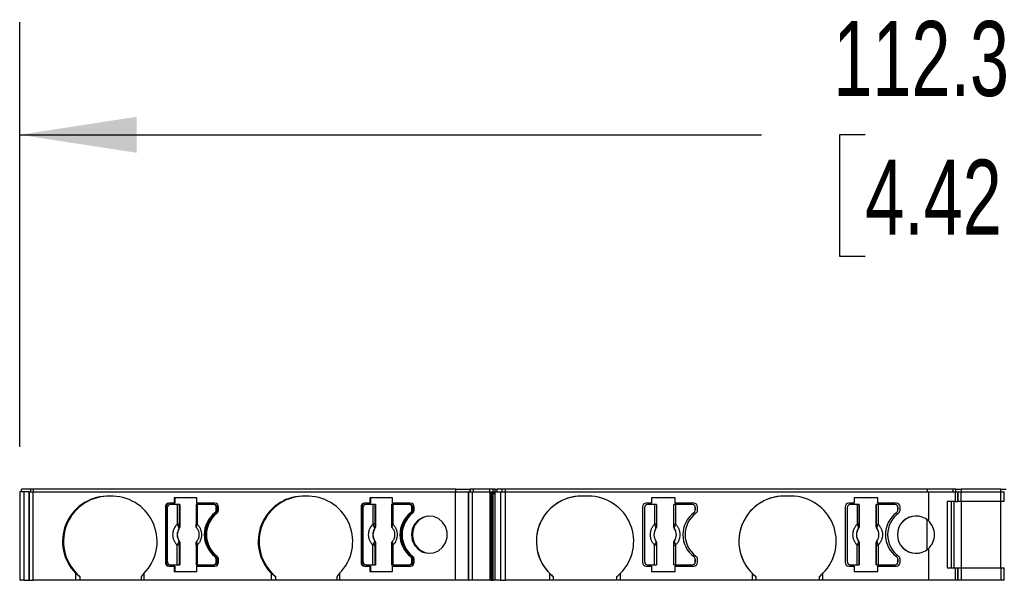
# Model space of a CAD drawing. Header units: millimetres. Extents: x 13 to 546, y 13 to 419.
# Tile 3 of 9: x 127 to 182, y 320 to 352. Entities that reach past the tile are written whole.
import ezdxf

# ---------------------------------------------------------------- set-up
doc = ezdxf.new("R2010")
doc.units = ezdxf.units.MM
doc.header["$LTSCALE"] = 2
doc.linetypes.add('SLD-Solid', pattern=[0])
doc.layers.add('DIMENSIONS', color=140, linetype='SLD-Solid', lineweight=25)
doc.styles.add('SLDTEXTSTYLE0', font='TXT', dxfattribs={"width": 0.7})
doc.dimstyles.new('SLDDIMSTYLE1', dxfattribs={"dimtxt": 4.316016, "dimasz": 6.604, "dimexe": 0, "dimexo": 0.0625, "dimgap": 1.079004, "dimtad": 0, "dimtih": 1, "dimtoh": 1, "dimrnd": 1e-09, "dimzin": 12, "dimdsep": 46, "dimtxsty": 'SLDTEXTSTYLE0', "dimsah": 1, "dimcen": 0.09, "dimadec": 0, "dimazin": 3, "dimtfac": 1, "dimtofl": 0, "dimtmove": 0, "dimatfit": 3, "dimfxl": 0, "dimfrac": 2, "dimtolj": 1, "dimtzin": 12, "dimarcsym": 0})

# ---------------------------------------------------------------- blocks, each defined once
blk = doc.blocks.new('_D_4')
at = {"layer": 'DIMENSIONS'}
for p, q in [((126.786, 327.539), (126.786, 351.499)), ((239.104, 327.539), (239.104, 351.499)), ((126.786, 345.149), (168.69, 345.149)), ((174.538, 345.149), (173.088, 345.149)), ((173.088, 345.149), (173.088, 338.289)), ((187.363, 345.149), (188.812, 345.149)), ((188.812, 345.149), (188.812, 338.289)), ((239.104, 345.149), (193.211, 345.149)), ((173.088, 338.289), (174.538, 338.289)), ((188.812, 338.289), (187.363, 338.289))]:
    blk.add_line(p, q, dxfattribs=at)
for points in [[(126.786, 345.149), (133.39, 344.133), (133.39, 346.165)], [(239.104, 345.149), (232.5, 346.165), (232.5, 344.133)]]:
    blk.add_solid(points, dxfattribs=at)
at = {"layer": 'DIMENSIONS', "char_height": 4.2333, "attachment_point": 1, "style": 'SLDTEXTSTYLE0'}
for s, insert in [('112.3', (172.742, 351.572)), ('4.42', (174.538, 343.746))]:
    blk.add_mtext(s, dxfattribs=dict(at, insert=insert))

msp = doc.modelspace()

# ---------------------------------------------------------------- linework, layer by layer
for p, q in [((126.786, 324.999), (126.786, 319.999)), ((127.022, 324.999), (126.786, 324.999)), ((126.886, 324.999), (126.886, 325.149)), ((127.421, 325.149), (126.886, 325.149)), ((127.022, 324.999), (127.022, 319.999)), ((127.022, 324.999), (127.022, 319.999)), ((127.321, 324.999), (127.022, 324.999)), ((127.022, 324.999), (127.022, 324.999)), ((127.32, 324.999), (127.32, 319.999)), ((127.32, 324.999), (127.542, 324.999)), ((127.32, 319.999), (127.32, 324.999)), ((127.32, 324.999), (127.32, 324.999)), ((127.42, 324.999), (127.42, 325.149)), ((127.568, 325.149), (127.42, 325.149)), ((127.42, 324.999), (127.42, 325.149)), ((127.542, 319.999), (127.542, 324.999)), ((127.542, 324.999), (151.384, 324.999)), ((127.568, 324.999), (127.568, 325.149)), ((151.41, 325.149), (127.568, 325.149)), ((132.069, 324.749), (131.682, 324.749)), ((143.119, 324.749), (142.733, 324.749)), ((151.384, 324.999), (151.384, 319.999)), ((151.384, 324.999), (152.125, 324.999)), ((151.41, 324.999), (151.41, 325.149)), ((151.41, 325.149), (152.225, 325.149)), ((152.125, 319.999), (152.125, 324.999)), ((152.125, 324.999), (152.126, 324.999)), ((152.126, 324.999), (152.126, 319.999)), ((152.143, 324.999), (152.126, 324.999)), ((152.126, 324.999), (152.126, 319.999)), ((152.126, 324.999), (152.126, 324.999)), ((152.143, 319.999), (152.143, 324.999)), ((152.143, 324.999), (152.344, 324.999)), ((152.225, 324.999), (152.225, 325.149)), ((152.225, 325.149), (152.226, 325.149)), ((152.226, 324.999), (152.226, 325.149)), ((152.24, 325.149), (152.226, 325.149)), ((152.226, 325.149), (152.226, 324.999)), ((152.226, 325.149), (152.226, 325.149)), ((152.24, 324.999), (152.24, 325.149)), ((152.422, 325.149), (152.24, 325.149)), ((152.344, 324.999), (152.344, 319.999)), ((152.344, 324.999), (153.339, 324.999)), ((152.422, 324.999), (152.422, 325.149)), ((153.33, 325.149), (152.422, 325.149)), ((153.33, 324.999), (153.33, 325.149)), ((153.372, 325.149), (153.33, 325.149)), ((153.339, 324.999), (153.339, 319.999)), ((153.339, 324.999), (153.398, 324.999)), ((153.517, 325.149), (153.372, 325.149)), ((153.398, 324.999), (153.543, 324.999)), ((153.543, 324.899), (153.398, 324.899)), ((153.398, 324.899), (153.398, 319.999)), ((153.42, 324.899), (153.42, 319.999)), ((153.491, 324.899), (153.491, 319.999)), ((153.517, 324.999), (153.517, 325.149)), ((153.632, 325.149), (153.517, 325.149)), ((153.534, 319.999), (153.534, 324.899)), ((153.543, 324.999), (153.543, 324.899)), ((153.543, 324.999), (153.636, 324.999)), ((153.543, 324.899), (153.636, 324.899)), ((153.632, 324.999), (153.632, 325.149)), ((153.632, 325.149), (153.751, 325.149)), ((153.636, 319.999), (153.636, 324.999)), ((153.636, 324.999), (153.938, 324.999)), ((153.751, 324.999), (153.751, 325.149)), ((154.034, 325.149), (153.751, 325.149)), ((153.938, 324.999), (153.938, 319.999)), ((153.938, 324.999), (154.228, 324.999)), ((154.034, 324.999), (154.034, 325.149)), ((154.228, 325.149), (154.034, 325.149)), ((154.228, 324.999), (154.228, 325.149)), ((178.059, 325.149), (154.228, 325.149)), ((154.228, 319.999), (154.228, 324.999)), ((154.228, 324.999), (178.104, 324.999)), ((158.914, 324.749), (158.514, 324.749)), ((170.354, 324.749), (169.954, 324.749)), ((178.059, 324.999), (178.059, 325.149)), ((179.511, 325.149), (178.059, 325.149)), ((178.104, 324.999), (178.104, 323.356)), ((178.104, 324.999), (179.611, 324.999)), ((179.511, 324.999), (179.511, 325.149)), ((179.511, 324.999), (179.511, 325.149)), ((179.511, 325.149), (179.511, 325.149)), ((179.661, 325.149), (179.511, 325.149)), ((179.611, 324.999), (179.611, 324.449)), ((179.611, 324.999), (179.611, 324.449)), ((179.611, 324.999), (179.611, 324.999)), ((179.611, 324.999), (179.761, 324.999)), ((179.661, 324.999), (179.661, 325.149)), ((179.661, 324.999), (179.661, 325.149)), ((179.661, 325.149), (179.961, 325.149)), ((179.761, 324.449), (179.761, 324.999)), ((179.761, 324.999), (179.761, 324.449)), ((179.761, 324.999), (179.761, 324.999)), ((179.761, 324.999), (179.961, 324.999)), ((179.961, 325.149), (179.961, 324.999)), ((182.194, 325.149), (179.961, 325.149)), ((179.961, 324.449), (179.961, 324.999)), ((179.961, 324.999), (182.194, 324.999)), ((182.194, 324.999), (182.194, 325.149)), ((182.194, 325.149), (182.494, 325.149)), ((182.194, 324.449), (182.194, 324.999)), ((182.194, 324.999), (182.394, 324.999)), ((182.394, 324.449), (182.394, 324.999)), ((182.394, 324.999), (182.394, 324.999)), ((135.503, 324.349), (135.208, 324.349)), ((135.675, 324.274), (135.28, 324.274)), ((136.798, 324.649), (135.503, 324.649)), ((135.503, 324.649), (135.503, 324.349)), ((135.554, 324.349), (135.503, 324.349)), ((135.554, 324.649), (135.554, 324.349)), ((135.675, 324.274), (135.675, 323.161)), ((135.795, 324.274), (135.675, 324.274)), ((135.795, 324.274), (135.795, 323.161)), ((135.832, 324.274), (135.795, 324.274)), ((135.832, 324.274), (135.832, 323.05)), ((136.744, 324.274), (136.744, 323.161)), ((136.818, 324.274), (136.744, 324.274)), ((136.798, 324.349), (136.798, 324.649)), ((137.816, 324.349), (136.798, 324.349)), ((136.818, 324.274), (136.818, 323.161)), ((137.744, 324.274), (136.818, 324.274)), ((137.795, 324.274), (137.744, 324.274)), ((146.553, 324.349), (146.258, 324.349)), ((146.725, 324.274), (146.331, 324.274)), ((147.848, 324.649), (146.553, 324.649)), ((146.553, 324.649), (146.553, 324.349)), ((146.605, 324.349), (146.553, 324.349)), ((146.605, 324.649), (146.605, 324.349)), ((146.725, 324.274), (146.725, 323.161)), ((146.845, 324.274), (146.725, 324.274)), ((146.845, 324.274), (146.845, 323.161)), ((146.882, 324.274), (146.845, 324.274)), ((146.882, 324.274), (146.882, 323.05)), ((147.794, 324.274), (147.794, 323.161)), ((147.868, 324.274), (147.794, 324.274)), ((147.848, 324.349), (147.848, 324.649)), ((148.866, 324.349), (147.848, 324.349)), ((147.868, 324.274), (147.868, 323.161)), ((148.794, 324.274), (147.868, 324.274)), ((148.845, 324.274), (148.794, 324.274)), ((162.469, 324.349), (162.164, 324.349)), ((162.647, 324.274), (162.239, 324.274)), ((163.81, 324.649), (162.469, 324.649)), ((162.469, 324.649), (162.469, 324.349)), ((162.469, 324.649), (162.469, 324.349)), ((162.469, 324.649), (162.469, 324.649)), ((162.469, 324.349), (162.469, 324.349)), ((162.647, 324.274), (162.647, 323.161)), ((162.747, 324.274), (162.647, 324.274)), ((162.747, 324.274), (162.747, 323.161)), ((162.756, 324.274), (162.747, 324.274)), ((162.756, 324.274), (162.756, 323.05)), ((163.721, 323.05), (163.721, 324.274)), ((163.731, 324.274), (163.721, 324.274)), ((163.731, 323.161), (163.731, 324.274)), ((163.83, 324.274), (163.731, 324.274)), ((163.81, 324.349), (163.81, 324.649)), ((164.864, 324.349), (163.81, 324.349)), ((163.83, 324.274), (163.83, 323.161)), ((164.789, 324.274), (163.83, 324.274)), ((173.909, 324.349), (173.604, 324.349)), ((173.604, 324.349), (173.604, 324.349)), ((174.087, 324.274), (173.679, 324.274)), ((175.25, 324.649), (173.909, 324.649)), ((173.909, 324.649), (173.909, 324.349)), ((173.909, 324.649), (173.909, 324.349)), ((173.909, 324.649), (173.909, 324.649)), ((173.909, 324.349), (173.909, 324.349)), ((174.087, 324.274), (174.087, 323.161)), ((174.187, 324.274), (174.087, 324.274)), ((174.187, 324.274), (174.187, 323.161)), ((174.196, 324.274), (174.187, 324.274)), ((174.196, 324.274), (174.196, 323.05)), ((175.161, 323.05), (175.161, 324.274)), ((175.171, 324.274), (175.161, 324.274)), ((175.171, 323.161), (175.171, 324.274)), ((175.27, 324.274), (175.171, 324.274)), ((175.25, 324.349), (175.25, 324.649)), ((176.304, 324.349), (175.25, 324.349)), ((175.27, 324.274), (175.27, 323.161)), ((176.229, 324.274), (175.27, 324.274)), ((179.611, 324.449), (179.161, 324.449)), ((179.161, 324.449), (179.161, 320.699)), ((179.411, 320.699), (179.411, 324.449)), ((179.411, 320.699), (179.411, 324.449)), ((179.561, 320.699), (179.561, 324.449)), ((179.561, 320.699), (179.561, 324.449)), ((179.611, 324.449), (179.611, 324.449)), ((179.611, 324.449), (179.761, 324.449)), ((179.961, 324.449), (179.761, 324.449)), ((179.961, 324.449), (179.961, 320.699)), ((182.194, 324.449), (179.961, 324.449)), ((182.194, 320.699), (182.194, 324.449)), ((182.394, 324.449), (182.194, 324.449)), ((182.394, 324.449), (182.394, 324.449)), ((135.015, 324.149), (135.015, 320.999)), ((135.015, 324.149), (135.067, 324.149)), ((135.067, 324.149), (135.067, 320.999)), ((135.136, 321.024), (135.136, 324.124)), ((137.811, 323.814), (137.863, 323.814)), ((137.888, 323.974), (137.888, 324.124)), ((137.888, 324.124), (137.94, 324.124)), ((137.94, 323.974), (137.888, 323.974)), ((137.94, 324.124), (137.94, 323.974)), ((138.009, 323.949), (138.009, 324.149)), ((146.065, 324.149), (146.065, 320.999)), ((146.065, 324.149), (146.117, 324.149)), ((146.117, 324.149), (146.117, 320.999)), ((146.186, 321.024), (146.186, 324.124)), ((148.861, 323.814), (148.913, 323.814)), ((148.939, 323.974), (148.939, 324.124)), ((148.939, 324.124), (148.99, 324.124)), ((148.99, 323.974), (148.939, 323.974)), ((148.99, 324.124), (148.99, 323.974)), ((149.059, 323.949), (149.059, 324.149)), ((161.964, 324.149), (161.964, 320.999)), ((161.964, 324.149), (161.964, 324.149)), ((161.964, 324.149), (161.964, 320.999)), ((162.089, 321.024), (162.089, 324.124)), ((164.859, 323.814), (164.859, 323.814)), ((164.939, 323.974), (164.939, 324.124)), ((164.939, 324.124), (164.939, 323.974)), ((164.939, 324.124), (164.939, 324.124)), ((164.939, 323.974), (164.939, 323.974)), ((165.064, 323.949), (165.064, 324.149)), ((173.404, 324.149), (173.404, 320.999)), ((173.404, 324.149), (173.404, 320.999)), ((173.529, 321.024), (173.529, 324.124)), ((176.299, 323.814), (176.299, 323.814)), ((176.379, 323.974), (176.379, 324.124)), ((176.379, 324.124), (176.379, 323.974)), ((176.379, 324.124), (176.379, 324.124)), ((176.379, 323.974), (176.379, 323.974)), ((176.504, 323.949), (176.504, 324.149)), ((135.795, 323.161), (135.675, 323.161)), ((136.744, 323.161), (136.818, 323.161)), ((146.845, 323.161), (146.725, 323.161)), ((147.794, 323.161), (147.868, 323.161)), ((162.747, 323.161), (162.647, 323.161)), ((163.731, 323.161), (163.83, 323.161)), ((174.187, 323.161), (174.087, 323.161)), ((175.171, 323.161), (175.27, 323.161)), ((178.015, 323.428), (178.015, 321.72)), ((135.791, 322.937), (135.797, 322.936)), ((135.806, 323.052), (135.832, 323.05)), ((146.842, 322.937), (146.848, 322.936)), ((146.856, 323.052), (146.882, 323.05)), ((162.719, 322.937), (162.72, 322.936)), ((162.75, 323.052), (162.756, 323.05)), ((163.721, 323.05), (163.728, 323.052)), ((163.757, 322.936), (163.759, 322.937)), ((174.159, 322.937), (174.16, 322.936)), ((174.19, 323.052), (174.196, 323.05)), ((175.161, 323.05), (175.168, 323.052)), ((175.197, 322.936), (175.199, 322.937)), ((135.795, 321.987), (135.675, 321.987)), ((135.675, 320.874), (135.675, 321.987)), ((135.797, 322.211), (135.791, 322.211)), ((135.795, 321.987), (135.795, 320.874)), ((135.832, 322.097), (135.806, 322.095)), ((135.832, 322.097), (135.832, 320.874)), ((136.744, 321.987), (136.744, 320.874)), ((136.744, 321.987), (136.818, 321.987)), ((136.818, 321.987), (136.818, 320.874)), ((146.845, 321.987), (146.725, 321.987)), ((146.725, 320.874), (146.725, 321.987)), ((146.848, 322.211), (146.842, 322.211)), ((146.845, 321.987), (146.845, 320.874)), ((146.882, 322.097), (146.856, 322.095)), ((146.882, 322.097), (146.882, 320.874)), ((147.794, 321.987), (147.794, 320.874)), ((147.794, 321.987), (147.868, 321.987)), ((147.868, 321.987), (147.868, 320.874)), ((162.647, 320.874), (162.647, 321.987)), ((162.747, 321.987), (162.647, 321.987)), ((162.72, 322.211), (162.719, 322.211)), ((162.747, 321.987), (162.747, 320.874)), ((162.756, 322.097), (162.75, 322.095)), ((162.756, 322.097), (162.756, 320.874)), ((163.721, 320.874), (163.721, 322.097)), ((163.721, 322.097), (163.728, 322.095)), ((163.731, 320.874), (163.731, 321.987)), ((163.731, 321.987), (163.83, 321.987)), ((163.759, 322.211), (163.757, 322.211)), ((163.83, 321.987), (163.83, 320.874)), ((174.087, 320.874), (174.087, 321.987)), ((174.187, 321.987), (174.087, 321.987)), ((174.16, 322.211), (174.159, 322.211)), ((174.187, 321.987), (174.187, 320.874)), ((174.196, 322.097), (174.19, 322.095)), ((174.196, 322.097), (174.196, 320.874)), ((175.161, 320.874), (175.161, 322.097)), ((175.161, 322.097), (175.168, 322.095)), ((175.171, 320.874), (175.171, 321.987)), ((175.171, 321.987), (175.27, 321.987)), ((175.199, 322.211), (175.197, 322.211)), ((175.27, 321.987), (175.27, 320.874)), ((178.104, 321.791), (178.104, 319.999)), ((135.067, 320.999), (135.015, 320.999)), ((135.28, 320.874), (135.675, 320.874)), ((135.675, 320.874), (135.795, 320.874)), ((135.795, 320.874), (135.832, 320.874)), ((136.744, 320.874), (136.818, 320.874)), ((136.818, 320.874), (137.744, 320.874)), ((137.744, 320.874), (137.795, 320.874)), ((137.863, 321.334), (137.811, 321.334)), ((137.888, 321.024), (137.888, 321.174)), ((137.888, 321.174), (137.94, 321.174)), ((137.94, 321.024), (137.888, 321.024)), ((137.94, 321.174), (137.94, 321.024)), ((138.009, 320.999), (138.009, 321.199)), ((146.117, 320.999), (146.065, 320.999)), ((146.331, 320.874), (146.725, 320.874)), ((146.725, 320.874), (146.845, 320.874)), ((146.845, 320.874), (146.882, 320.874)), ((147.794, 320.874), (147.868, 320.874)), ((147.868, 320.874), (148.794, 320.874)), ((148.794, 320.874), (148.845, 320.874)), ((148.913, 321.334), (148.861, 321.334)), ((148.939, 321.024), (148.939, 321.174)), ((148.939, 321.174), (148.99, 321.174)), ((148.99, 321.024), (148.939, 321.024)), ((148.99, 321.174), (148.99, 321.024)), ((149.059, 320.999), (149.059, 321.199)), ((161.964, 320.999), (161.964, 320.999)), ((162.239, 320.874), (162.647, 320.874)), ((162.647, 320.874), (162.747, 320.874)), ((162.747, 320.874), (162.756, 320.874)), ((163.721, 320.874), (163.731, 320.874)), ((163.731, 320.874), (163.83, 320.874)), ((163.83, 320.874), (164.789, 320.874)), ((164.859, 321.334), (164.859, 321.334)), ((164.939, 321.024), (164.939, 321.174)), ((164.939, 321.174), (164.939, 321.024)), ((164.939, 321.174), (164.939, 321.174)), ((164.939, 321.024), (164.939, 321.024)), ((165.064, 320.999), (165.064, 321.199)), ((173.679, 320.874), (174.087, 320.874)), ((174.087, 320.874), (174.187, 320.874)), ((174.187, 320.874), (174.196, 320.874)), ((175.161, 320.874), (175.171, 320.874)), ((175.171, 320.874), (175.27, 320.874)), ((175.27, 320.874), (176.229, 320.874)), ((176.299, 321.334), (176.299, 321.334)), ((176.379, 321.024), (176.379, 321.174)), ((176.379, 321.174), (176.379, 321.024)), ((176.379, 321.174), (176.379, 321.174)), ((176.379, 321.024), (176.379, 321.024)), ((176.504, 320.999), (176.504, 321.199)), ((129.944, 320.393), (129.944, 319.999)), ((133.807, 319.999), (133.807, 320.393)), ((135.208, 320.799), (135.503, 320.799)), ((135.503, 320.799), (135.503, 320.499)), ((135.503, 320.799), (135.554, 320.799)), ((135.503, 320.499), (136.798, 320.499)), ((135.554, 320.799), (135.554, 320.499)), ((136.798, 320.499), (136.798, 320.799)), ((136.798, 320.799), (137.816, 320.799)), ((140.994, 320.393), (140.994, 319.999)), ((144.858, 319.999), (144.858, 320.393)), ((146.258, 320.799), (146.553, 320.799)), ((146.553, 320.799), (146.553, 320.499)), ((146.553, 320.799), (146.605, 320.799)), ((146.553, 320.499), (147.848, 320.499)), ((146.605, 320.799), (146.605, 320.499)), ((147.848, 320.499), (147.848, 320.799)), ((147.848, 320.799), (148.866, 320.799)), ((156.714, 320.393), (156.714, 319.999)), ((160.714, 319.999), (160.714, 320.393)), ((162.164, 320.799), (162.469, 320.799)), ((162.469, 320.799), (162.469, 320.499)), ((162.469, 320.799), (162.469, 320.799)), ((162.469, 320.799), (162.469, 320.499)), ((162.469, 320.499), (163.81, 320.499)), ((162.469, 320.499), (162.469, 320.499)), ((163.81, 320.499), (163.81, 320.799)), ((163.81, 320.799), (164.864, 320.799)), ((168.154, 320.393), (168.154, 319.999)), ((172.154, 319.999), (172.154, 320.393)), ((173.604, 320.799), (173.909, 320.799)), ((173.909, 320.799), (173.909, 320.499)), ((173.909, 320.799), (173.909, 320.499)), ((173.909, 320.799), (173.909, 320.799)), ((173.909, 320.499), (175.25, 320.499)), ((173.909, 320.499), (173.909, 320.499)), ((175.25, 320.499), (175.25, 320.799)), ((175.25, 320.799), (176.304, 320.799)), ((179.161, 320.699), (179.611, 320.699)), ((179.611, 320.699), (179.611, 319.999)), ((179.611, 320.699), (179.611, 319.999)), ((179.611, 320.699), (179.611, 320.699)), ((179.611, 320.699), (179.761, 320.699)), ((179.761, 319.999), (179.761, 320.699)), ((179.761, 320.699), (179.761, 319.999)), ((179.761, 320.699), (179.761, 320.699)), ((179.761, 320.699), (179.961, 320.699)), ((179.961, 320.699), (179.961, 319.999)), ((179.961, 320.699), (182.194, 320.699)), ((182.194, 320.699), (182.194, 319.999)), ((182.194, 320.699), (182.394, 320.699)), ((182.394, 319.999), (182.394, 320.699)), ((127.022, 319.999), (126.786, 319.999)), ((127.022, 319.999), (127.321, 319.999)), ((127.022, 319.999), (127.022, 319.999)), ((127.32, 319.999), (127.542, 319.999)), ((127.32, 319.999), (127.32, 319.999)), ((129.944, 319.999), (127.542, 319.999)), ((130.189, 319.999), (129.944, 319.999)), ((130.189, 320.213), (130.189, 319.999)), ((133.666, 319.999), (130.189, 319.999)), ((133.666, 319.999), (133.666, 320.213)), ((133.807, 319.999), (133.666, 319.999)), ((140.994, 319.999), (133.807, 319.999)), ((141.239, 319.999), (140.994, 319.999)), ((141.239, 320.213), (141.239, 319.999)), ((144.716, 319.999), (141.239, 319.999)), ((144.716, 319.999), (144.716, 320.213)), ((144.858, 319.999), (144.716, 319.999)), ((151.384, 319.999), (144.858, 319.999)), ((152.125, 319.999), (151.384, 319.999)), ((152.126, 319.999), (152.125, 319.999)), ((152.126, 319.999), (152.143, 319.999)), ((152.126, 319.999), (152.126, 319.999)), ((152.344, 319.999), (152.143, 319.999)), ((153.339, 319.999), (152.344, 319.999)), ((153.398, 319.999), (153.339, 319.999)), ((153.42, 319.999), (153.398, 319.999)), ((153.42, 319.999), (153.491, 319.999)), ((153.491, 319.999), (153.534, 319.999)), ((153.636, 319.999), (153.534, 319.999)), ((153.938, 319.999), (153.636, 319.999)), ((153.938, 319.999), (154.228, 319.999)), ((156.714, 319.999), (154.228, 319.999)), ((156.914, 319.999), (156.714, 319.999)), ((156.914, 320.213), (156.914, 319.999)), ((160.514, 319.999), (156.914, 319.999)), ((160.514, 319.999), (160.514, 320.213)), ((160.714, 319.999), (160.514, 319.999)), ((168.154, 319.999), (160.714, 319.999)), ((168.354, 319.999), (168.154, 319.999)), ((168.354, 320.213), (168.354, 319.999)), ((171.954, 319.999), (168.354, 319.999)), ((171.954, 319.999), (171.954, 320.213)), ((172.154, 319.999), (171.954, 319.999)), ((178.104, 319.999), (172.154, 319.999)), ((179.611, 319.999), (178.104, 319.999)), ((179.611, 319.999), (179.611, 319.999)), ((179.761, 319.999), (179.611, 319.999)), ((179.761, 319.999), (179.761, 319.999)), ((179.961, 319.999), (179.761, 319.999)), ((182.194, 319.999), (179.961, 319.999)), ((182.394, 319.999), (182.194, 319.999)), ((182.394, 319.999), (182.394, 319.999))]:
    msp.add_line(p, q)
at = {"flags": 128}
msp.add_lwpolyline([(148.914, 322.574), (148.96, 322.264), (149.091, 321.982), (149.296, 321.753), (149.558, 321.596), (149.853, 321.527), (150.154, 321.55), (150.436, 321.664), (150.672, 321.86), (150.842, 322.118), (150.932, 322.417), (150.932, 322.73), (150.842, 323.029), (150.672, 323.288), (150.436, 323.483), (150.154, 323.597), (149.853, 323.621), (149.558, 323.551), (149.296, 323.395), (149.091, 323.165), (148.96, 322.883), (148.914, 322.574)], dxfattribs=at)
for centre, radius, start, end in [((131.765, 322.191), 2.559, 91.849, 224.6351), ((131.819, 322.189), 2.561, 91.9027, 230.4646), ((131.986, 322.191), 2.559, 315.365, 88.151), ((142.815, 322.191), 2.559, 91.849, 224.635), ((142.869, 322.189), 2.561, 91.9027, 230.4646), ((143.036, 322.191), 2.559, 315.365, 88.151), ((158.514, 322.199), 2.55, 90, 225.0991), ((158.514, 322.199), 2.55, 90, 231.1376), ((158.914, 322.199), 2.55, 314.9009, 90), ((169.954, 322.199), 2.55, 90, 225.0991), ((169.954, 322.199), 2.55, 90, 231.1376), ((170.354, 322.199), 2.55, 314.9009, 90), ((135.211, 324.152), 0.197, 91.0102, 180.9758), ((135.263, 324.152), 0.197, 91.0102, 180.9758), ((135.283, 324.126), 0.148, 91.0102, 180.9758), ((137.741, 324.126), 0.148, 359.0242, 88.9898), ((137.793, 324.126), 0.148, 359.0242, 88.9898), ((137.812, 324.152), 0.197, 359.0242, 88.9898), ((146.262, 324.152), 0.197, 91.0117, 180.9757), ((146.313, 324.152), 0.197, 91.0117, 180.9757), ((146.333, 324.126), 0.148, 91.0102, 180.9758), ((148.791, 324.126), 0.148, 359.0242, 88.9898), ((148.843, 324.126), 0.148, 359.0242, 88.9898), ((148.863, 324.152), 0.197, 359.0242, 88.9898), ((162.164, 324.149), 0.2, 90, 180), ((162.164, 324.149), 0.2, 90, 180), ((162.239, 324.124), 0.15, 90, 180), ((164.789, 324.124), 0.15, 0, 90), ((164.789, 324.124), 0.15, 0, 90), ((164.864, 324.149), 0.2, 0, 89.9998), ((173.604, 324.149), 0.2, 90.001, 180), ((173.604, 324.149), 0.2, 90.001, 180), ((173.679, 324.124), 0.15, 90, 180), ((176.229, 324.124), 0.15, 0, 90), ((176.229, 324.124), 0.15, 0, 90), ((176.304, 324.149), 0.2, 0, 89.9998), ((138.792, 322.574), 1.581, 128.335, 231.665), ((138.843, 322.574), 1.581, 128.335, 231.665), ((138.861, 322.574), 1.529, 127.5097, 232.4903), ((137.686, 323.973), 0.202, 308.1836, 0.2588), ((137.738, 323.973), 0.202, 308.1836, 0.2588), ((137.807, 323.948), 0.202, 307.3518, 0.2698), ((149.842, 322.574), 1.581, 128.335, 231.665), ((149.894, 322.574), 1.581, 128.335, 231.665), ((149.911, 322.574), 1.529, 127.5097, 232.4903), ((148.736, 323.973), 0.202, 308.1836, 0.2588), ((148.788, 323.973), 0.202, 308.1836, 0.2588), ((148.857, 323.948), 0.202, 307.3518, 0.2698), ((165.789, 322.574), 1.55, 126.8699, 233.1301), ((165.789, 322.574), 1.55, 126.8699, 233.1301), ((165.864, 322.574), 1.5, 126.0319, 233.9681), ((164.739, 323.974), 0.2, 306.8699, 0), ((164.739, 323.974), 0.2, 306.87, 0), ((164.864, 323.949), 0.2, 306.0319, 0), ((177.229, 322.574), 1.55, 126.8699, 233.1301), ((177.229, 322.574), 1.55, 126.8699, 233.1301), ((177.304, 322.574), 1.5, 126.0319, 233.9681), ((176.179, 323.974), 0.2, 306.8699, 0), ((176.179, 323.974), 0.2, 306.87, 0), ((176.304, 323.949), 0.2, 306.0319, 0), ((149.997, 322.594), 1.031, 92.3498, 181.0969), ((177.404, 322.574), 1.05, 48.1904, 311.8096), ((177.404, 322.574), 1.05, 90, 270), ((177.404, 322.574), 1.05, 311.8096, 48.1904), ((136.333, 322.574), 0.652, 146.1712, 213.8288), ((136.337, 322.574), 0.65, 146.139, 213.861), ((135.715, 323.103), 0.104, 289.9784, 330.8147), ((136.794, 323.045), 0.0436, 170.4904, 246.1015), ((147.383, 322.574), 0.652, 146.1712, 213.8288), ((147.388, 322.574), 0.65, 146.139, 213.861), ((146.766, 323.103), 0.104, 289.9785, 330.8147), ((147.844, 323.045), 0.0436, 170.4903, 246.1015), ((149.997, 322.554), 1.031, 178.9031, 267.6502), ((163.239, 322.574), 0.634, 145.0833, 214.9167), ((163.239, 322.574), 0.633, 145.0503, 214.9497), ((162.685, 323.067), 0.066, 289.9615, 346.8945), ((163.792, 323.067), 0.066, 193.1054, 250.0385), ((163.239, 322.574), 0.633, 325.0503, 34.9497), ((163.239, 322.574), 0.634, 325.0833, 34.9167), ((174.679, 322.574), 0.634, 145.0833, 214.9167), ((174.679, 322.574), 0.633, 145.0503, 214.9497), ((174.125, 323.067), 0.066, 289.9615, 346.8945), ((175.232, 323.067), 0.066, 193.1054, 250.0385), ((174.679, 322.574), 0.633, 325.0503, 34.9497), ((174.679, 322.574), 0.634, 325.0833, 34.9167), ((135.715, 322.045), 0.104, 29.1853, 70.0216), ((136.794, 322.102), 0.0436, 113.8985, 189.5096), ((146.766, 322.045), 0.104, 29.1853, 70.0215), ((147.844, 322.102), 0.0436, 113.8985, 189.5097), ((162.685, 322.08), 0.066, 13.1055, 70.0385), ((163.792, 322.08), 0.066, 109.9615, 166.8946), ((174.125, 322.08), 0.066, 13.1055, 70.0385), ((175.232, 322.08), 0.066, 109.9615, 166.8946), ((135.211, 320.995), 0.197, 179.0242, 268.9898), ((135.263, 320.995), 0.197, 179.0242, 268.9898), ((135.283, 321.021), 0.148, 179.0242, 268.9898), ((137.741, 321.021), 0.148, 271.0102, 0.9758), ((137.793, 321.021), 0.148, 271.0102, 0.9758), ((137.686, 321.175), 0.202, 359.7412, 51.8164), ((137.812, 320.995), 0.197, 271.0102, 0.9757), ((137.738, 321.175), 0.202, 359.7412, 51.8164), ((137.807, 321.2), 0.202, 359.7299, 52.6484), ((146.262, 320.995), 0.197, 179.0243, 268.9893), ((146.313, 320.995), 0.197, 179.0242, 268.9898), ((146.333, 321.021), 0.148, 179.0242, 268.9898), ((148.791, 321.021), 0.148, 271.0102, 0.9758), ((148.843, 321.021), 0.148, 271.0102, 0.9758), ((148.736, 321.175), 0.202, 359.7412, 51.8164), ((148.863, 320.995), 0.197, 271.0103, 0.9756), ((148.788, 321.175), 0.202, 359.7412, 51.8164), ((148.857, 321.2), 0.202, 359.7299, 52.6484), ((162.164, 320.999), 0.2, 180, 270.0001), ((162.164, 320.999), 0.2, 180, 270.0003), ((162.239, 321.024), 0.15, 180, 270), ((164.789, 321.024), 0.15, 270, 0), ((164.789, 321.024), 0.15, 270.0001, 0), ((164.739, 321.174), 0.2, 0, 53.13), ((164.739, 321.174), 0.2, 0, 53.1299), ((164.864, 320.999), 0.2, 270, 0), ((164.864, 321.199), 0.2, 0, 53.9679), ((173.604, 320.999), 0.2, 180, 270.0001), ((173.604, 320.999), 0.2, 180, 270), ((173.679, 321.024), 0.15, 180, 270), ((176.229, 321.024), 0.15, 270, 0), ((176.229, 321.024), 0.15, 270.0001, 0), ((176.179, 321.174), 0.2, 0, 53.13), ((176.179, 321.174), 0.2, 0, 53.1299), ((176.304, 320.999), 0.2, 270, 0), ((176.304, 321.199), 0.2, 0, 53.9679), ((158.514, 322.199), 2.55, 225.0991, 231.1376), ((158.914, 322.199), 2.55, 308.8623, 314.9009), ((169.954, 322.199), 2.55, 225.0991, 231.1376), ((170.354, 322.199), 2.55, 308.8623, 314.9009)]:
    msp.add_arc(centre, radius, start, end)
for centre, major_axis, ratio, start_param, end_param in [((132.148, 322.199), (3.123, 0), 0.816497, 3.928721, 4.034114), ((132.535, 322.199), (0, 2.55), 0.707107, 3.819868, 3.925261), ((143.198, 322.199), (3.123, 0), 0.816496, 3.928721, 4.034113), ((143.585, 322.199), (0, 2.55), 0.707106, 3.819868, 3.925261)]:
    msp.add_ellipse(centre, major_axis=major_axis, ratio=ratio, start_param=start_param, end_param=end_param)
for points, knots in [([(135.675, 321.987), (135.658, 322.006), (135.623, 322.044), (135.578, 322.107), (135.539, 322.174), (135.493, 322.271), (135.452, 322.404), (135.436, 322.574), (135.452, 322.743), (135.501, 322.901), (135.574, 323.044), (135.641, 323.122), (135.675, 323.161)], [0, 0, 0, 0, 0.0602697, 0.1200562, 0.1798933, 0.2403137, 0.3700145, 0.5001284, 0.6298294, 0.7599435, 0.879871, 1, 1, 1, 1]), ([(135.795, 323.161), (135.795, 323.14), (135.796, 323.101), (135.803, 323.068), (135.806, 323.052)], [0, 0, 0, 0, 0.5214849, 1, 1, 1, 1]), ([(136.751, 323.052), (136.75, 323.063), (136.747, 323.083), (136.746, 323.121), (136.745, 323.147), (136.745, 323.161)], [0, 0, 0, 0, 0.317222, 0.645084, 1, 1, 1, 1]), ([(136.818, 323.161), (136.835, 323.142), (136.87, 323.104), (136.914, 323.041), (136.954, 322.974), (136.999, 322.876), (137.04, 322.743), (137.057, 322.574), (137.041, 322.405), (136.992, 322.247), (136.919, 322.104), (136.851, 322.026), (136.818, 321.987)], [0, 0, 0, 0, 0.06027, 0.120056, 0.179893, 0.240314, 0.370015, 0.500128, 0.629829, 0.759943, 0.879871, 1, 1, 1, 1]), ([(146.725, 321.987), (146.708, 322.006), (146.673, 322.044), (146.628, 322.107), (146.589, 322.174), (146.543, 322.271), (146.502, 322.404), (146.486, 322.574), (146.502, 322.743), (146.551, 322.901), (146.624, 323.044), (146.691, 323.122), (146.725, 323.161)], [0, 0, 0, 0, 0.06027, 0.120056, 0.179893, 0.240314, 0.370015, 0.500128, 0.629829, 0.759943, 0.879871, 1, 1, 1, 1]), ([(146.845, 323.161), (146.845, 323.14), (146.846, 323.101), (146.853, 323.068), (146.856, 323.052)], [0, 0, 0, 0, 0.521485, 1, 1, 1, 1]), ([(147.801, 323.052), (147.8, 323.063), (147.798, 323.083), (147.796, 323.121), (147.796, 323.147), (147.795, 323.161)], [0, 0, 0, 0, 0.317222, 0.645084, 1, 1, 1, 1]), ([(147.868, 323.161), (147.885, 323.142), (147.92, 323.104), (147.965, 323.041), (148.004, 322.974), (148.05, 322.876), (148.091, 322.743), (148.107, 322.574), (148.091, 322.405), (148.042, 322.247), (147.969, 322.104), (147.902, 322.026), (147.868, 321.987)], [0, 0, 0, 0, 0.06027, 0.120056, 0.179893, 0.240314, 0.370015, 0.500128, 0.629829, 0.759943, 0.879871, 1, 1, 1, 1]), ([(162.647, 321.987), (162.629, 322.006), (162.594, 322.044), (162.547, 322.107), (162.507, 322.174), (162.459, 322.271), (162.417, 322.404), (162.4, 322.574), (162.417, 322.743), (162.467, 322.901), (162.543, 323.044), (162.612, 323.122), (162.647, 323.161)], [0, 0, 0, 0, 0.06027, 0.120056, 0.179893, 0.240314, 0.370015, 0.500128, 0.629829, 0.759943, 0.879871, 1, 1, 1, 1]), ([(162.747, 323.161), (162.747, 323.14), (162.747, 323.101), (162.749, 323.068), (162.75, 323.052)], [0, 0, 0, 0, 0.521485, 1, 1, 1, 1]), ([(163.728, 323.052), (163.729, 323.063), (163.73, 323.083), (163.731, 323.121), (163.731, 323.147), (163.731, 323.161)], [0, 0, 0, 0, 0.317222, 0.645084, 1, 1, 1, 1]), ([(163.83, 323.161), (163.848, 323.142), (163.884, 323.104), (163.931, 323.041), (163.971, 322.974), (164.019, 322.876), (164.061, 322.743), (164.078, 322.574), (164.061, 322.405), (164.011, 322.247), (163.935, 322.104), (163.865, 322.026), (163.83, 321.987)], [0, 0, 0, 0, 0.0602697, 0.1200562, 0.1798933, 0.2403137, 0.3700145, 0.5001284, 0.6298294, 0.7599435, 0.879871, 1, 1, 1, 1]), ([(174.087, 321.987), (174.069, 322.006), (174.034, 322.044), (173.987, 322.107), (173.946, 322.174), (173.899, 322.271), (173.857, 322.404), (173.84, 322.574), (173.857, 322.743), (173.907, 322.901), (173.983, 323.044), (174.052, 323.122), (174.087, 323.161)], [0, 0, 0, 0, 0.06027, 0.120056, 0.179893, 0.240314, 0.370015, 0.500128, 0.629829, 0.759943, 0.879871, 1, 1, 1, 1]), ([(174.187, 323.161), (174.187, 323.14), (174.187, 323.101), (174.189, 323.068), (174.19, 323.052)], [0, 0, 0, 0, 0.5214849, 1, 1, 1, 1]), ([(175.168, 323.052), (175.169, 323.063), (175.17, 323.083), (175.171, 323.121), (175.171, 323.147), (175.171, 323.161)], [0, 0, 0, 0, 0.317222, 0.645084, 1, 1, 1, 1]), ([(175.27, 323.161), (175.288, 323.142), (175.324, 323.104), (175.37, 323.041), (175.411, 322.974), (175.459, 322.876), (175.501, 322.743), (175.518, 322.574), (175.501, 322.405), (175.451, 322.247), (175.375, 322.104), (175.305, 322.026), (175.27, 321.987)], [0, 0, 0, 0, 0.0602697, 0.1200562, 0.1798933, 0.2403137, 0.3700145, 0.5001284, 0.6298294, 0.7599435, 0.879871, 1, 1, 1, 1]), ([(135.791, 322.937), (135.789, 322.942), (135.786, 322.952), (135.775, 322.97), (135.764, 322.988), (135.755, 323), (135.751, 323.005)], [0, 0, 0, 0, 0.306881, 0.575882, 0.806979, 1, 1, 1, 1]), ([(135.806, 323.052), (135.807, 323.036), (135.811, 322.994), (135.799, 322.959), (135.791, 322.937)], [0, 0, 0, 0, 0.389276, 1, 1, 1, 1]), ([(135.832, 323.05), (135.831, 323.037), (135.83, 323.01), (135.818, 322.971), (135.804, 322.948), (135.797, 322.936)], [0, 0, 0, 0, 0.3357194, 0.6642806, 1, 1, 1, 1]), ([(136.796, 322.937), (136.788, 322.948), (136.773, 322.969), (136.76, 323.002), (136.753, 323.029), (136.752, 323.045), (136.751, 323.052)], [0, 0, 0, 0, 0.332097, 0.61117, 0.833934, 1, 1, 1, 1]), ([(136.768, 322.968), (136.802, 322.923), (136.887, 322.809), (136.922, 322.574), (136.887, 322.339), (136.802, 322.225), (136.768, 322.179)], [0, 0, 0, 0, 0.198416, 0.5, 0.801584, 1, 1, 1, 1]), ([(146.842, 322.937), (146.84, 322.942), (146.836, 322.952), (146.825, 322.97), (146.814, 322.988), (146.805, 323), (146.801, 323.005)], [0, 0, 0, 0, 0.306881, 0.575882, 0.806979, 1, 1, 1, 1]), ([(146.856, 323.052), (146.858, 323.036), (146.861, 322.994), (146.849, 322.959), (146.842, 322.937)], [0, 0, 0, 0, 0.389276, 1, 1, 1, 1]), ([(146.882, 323.05), (146.881, 323.037), (146.88, 323.01), (146.868, 322.971), (146.854, 322.948), (146.848, 322.936)], [0, 0, 0, 0, 0.335719, 0.664281, 1, 1, 1, 1]), ([(147.846, 322.937), (147.838, 322.948), (147.823, 322.969), (147.81, 323.002), (147.803, 323.029), (147.802, 323.045), (147.801, 323.052)], [0, 0, 0, 0, 0.332097, 0.61117, 0.833934, 1, 1, 1, 1]), ([(147.818, 322.968), (147.852, 322.923), (147.938, 322.809), (147.972, 322.574), (147.938, 322.339), (147.852, 322.225), (147.818, 322.179)], [0, 0, 0, 0, 0.198416, 0.5, 0.801584, 1, 1, 1, 1]), ([(162.719, 322.937), (162.72, 322.942), (162.723, 322.952), (162.721, 322.97), (162.716, 322.988), (162.71, 323), (162.708, 323.005)], [0, 0, 0, 0, 0.306881, 0.575882, 0.806979, 1, 1, 1, 1]), ([(162.75, 323.052), (162.749, 323.036), (162.748, 322.994), (162.73, 322.959), (162.719, 322.937)], [0, 0, 0, 0, 0.389276, 1, 1, 1, 1]), ([(162.756, 323.05), (162.756, 323.037), (162.754, 323.01), (162.742, 322.971), (162.728, 322.948), (162.72, 322.936)], [0, 0, 0, 0, 0.335719, 0.664281, 1, 1, 1, 1]), ([(163.757, 322.936), (163.75, 322.948), (163.736, 322.971), (163.724, 323.01), (163.722, 323.037), (163.721, 323.05)], [0, 0, 0, 0, 0.335719, 0.664281, 1, 1, 1, 1]), ([(163.759, 322.937), (163.752, 322.948), (163.741, 322.969), (163.732, 323.002), (163.728, 323.029), (163.728, 323.045), (163.728, 323.052)], [0, 0, 0, 0, 0.332097, 0.61117, 0.833934, 1, 1, 1, 1]), ([(174.159, 322.937), (174.16, 322.942), (174.163, 322.952), (174.161, 322.97), (174.156, 322.988), (174.15, 323), (174.148, 323.005)], [0, 0, 0, 0, 0.306881, 0.575882, 0.806979, 1, 1, 1, 1]), ([(174.19, 323.052), (174.189, 323.036), (174.188, 322.994), (174.17, 322.959), (174.159, 322.937)], [0, 0, 0, 0, 0.389276, 1, 1, 1, 1]), ([(174.196, 323.05), (174.196, 323.037), (174.194, 323.01), (174.182, 322.971), (174.168, 322.948), (174.16, 322.936)], [0, 0, 0, 0, 0.335719, 0.664281, 1, 1, 1, 1]), ([(175.197, 322.936), (175.19, 322.948), (175.176, 322.971), (175.164, 323.01), (175.162, 323.037), (175.161, 323.05)], [0, 0, 0, 0, 0.335719, 0.664281, 1, 1, 1, 1]), ([(175.199, 322.937), (175.192, 322.948), (175.181, 322.969), (175.172, 323.002), (175.168, 323.029), (175.168, 323.045), (175.168, 323.052)], [0, 0, 0, 0, 0.332097, 0.61117, 0.833934, 1, 1, 1, 1]), ([(135.791, 322.211), (135.796, 322.199), (135.804, 322.178), (135.808, 322.145), (135.809, 322.118), (135.807, 322.102), (135.806, 322.095)], [0, 0, 0, 0, 0.332097, 0.61117, 0.833934, 1, 1, 1, 1]), ([(135.806, 322.095), (135.804, 322.085), (135.799, 322.064), (135.795, 322.027), (135.795, 322.001), (135.795, 321.987)], [0, 0, 0, 0, 0.317222, 0.645084, 1, 1, 1, 1]), ([(135.797, 322.211), (135.804, 322.2), (135.818, 322.177), (135.83, 322.138), (135.831, 322.111), (135.832, 322.097)], [0, 0, 0, 0, 0.335719, 0.664281, 1, 1, 1, 1]), ([(136.745, 321.987), (136.745, 322.007), (136.746, 322.046), (136.749, 322.079), (136.751, 322.095)], [0, 0, 0, 0, 0.521485, 1, 1, 1, 1]), ([(136.751, 322.095), (136.753, 322.111), (136.759, 322.153), (136.782, 322.189), (136.796, 322.211)], [0, 0, 0, 0, 0.389276, 1, 1, 1, 1]), ([(136.796, 322.211), (136.791, 322.206), (136.782, 322.196), (136.776, 322.178), (136.774, 322.16), (136.776, 322.148), (136.776, 322.142)], [0, 0, 0, 0, 0.306881, 0.575882, 0.806979, 1, 1, 1, 1]), ([(136.776, 322.142), (136.778, 322.133), (136.782, 322.112), (136.792, 322.074), (136.804, 322.031), (136.813, 322.002), (136.818, 321.987)], [0, 0, 0, 0, 0.220475, 0.499075, 0.748119, 1, 1, 1, 1]), ([(146.842, 322.211), (146.846, 322.199), (146.854, 322.178), (146.858, 322.145), (146.859, 322.118), (146.857, 322.102), (146.856, 322.095)], [0, 0, 0, 0, 0.332097, 0.61117, 0.833934, 1, 1, 1, 1]), ([(146.856, 322.095), (146.854, 322.085), (146.849, 322.064), (146.846, 322.027), (146.845, 322.001), (146.845, 321.987)], [0, 0, 0, 0, 0.3172218, 0.6450837, 1, 1, 1, 1]), ([(146.848, 322.211), (146.854, 322.2), (146.868, 322.177), (146.88, 322.138), (146.881, 322.111), (146.882, 322.097)], [0, 0, 0, 0, 0.335719, 0.664281, 1, 1, 1, 1]), ([(147.795, 321.987), (147.796, 322.007), (147.796, 322.046), (147.8, 322.079), (147.801, 322.095)], [0, 0, 0, 0, 0.521485, 1, 1, 1, 1]), ([(147.801, 322.095), (147.803, 322.111), (147.809, 322.153), (147.832, 322.189), (147.846, 322.211)], [0, 0, 0, 0, 0.389276, 1, 1, 1, 1]), ([(147.846, 322.211), (147.841, 322.206), (147.832, 322.196), (147.826, 322.178), (147.824, 322.16), (147.826, 322.148), (147.827, 322.142)], [0, 0, 0, 0, 0.306881, 0.575882, 0.806979, 1, 1, 1, 1]), ([(147.827, 322.142), (147.828, 322.133), (147.832, 322.112), (147.842, 322.074), (147.854, 322.031), (147.863, 322.002), (147.868, 321.987)], [0, 0, 0, 0, 0.2204753, 0.4990753, 0.7481191, 1, 1, 1, 1]), ([(162.719, 322.211), (162.725, 322.199), (162.737, 322.178), (162.746, 322.145), (162.75, 322.118), (162.75, 322.102), (162.75, 322.095)], [0, 0, 0, 0, 0.332097, 0.61117, 0.833934, 1, 1, 1, 1]), ([(162.72, 322.211), (162.728, 322.2), (162.742, 322.177), (162.754, 322.138), (162.756, 322.111), (162.756, 322.097)], [0, 0, 0, 0, 0.335719, 0.664281, 1, 1, 1, 1]), ([(162.75, 322.095), (162.749, 322.085), (162.748, 322.064), (162.747, 322.027), (162.747, 322.001), (162.747, 321.987)], [0, 0, 0, 0, 0.3172218, 0.6450837, 1, 1, 1, 1]), ([(163.721, 322.097), (163.722, 322.111), (163.724, 322.138), (163.736, 322.177), (163.75, 322.2), (163.757, 322.211)], [0, 0, 0, 0, 0.3357194, 0.6642806, 1, 1, 1, 1]), ([(163.728, 322.095), (163.728, 322.111), (163.729, 322.153), (163.748, 322.189), (163.759, 322.211)], [0, 0, 0, 0, 0.389276, 1, 1, 1, 1]), ([(163.731, 321.987), (163.731, 322.007), (163.731, 322.046), (163.729, 322.079), (163.728, 322.095)], [0, 0, 0, 0, 0.521485, 1, 1, 1, 1]), ([(163.759, 322.211), (163.757, 322.206), (163.755, 322.196), (163.757, 322.178), (163.762, 322.16), (163.767, 322.148), (163.77, 322.142)], [0, 0, 0, 0, 0.306881, 0.575882, 0.806979, 1, 1, 1, 1]), ([(163.77, 322.142), (163.774, 322.133), (163.783, 322.112), (163.799, 322.074), (163.816, 322.031), (163.826, 322.002), (163.83, 321.987)], [0, 0, 0, 0, 0.220475, 0.499075, 0.748119, 1, 1, 1, 1]), ([(174.159, 322.211), (174.165, 322.199), (174.177, 322.178), (174.186, 322.145), (174.19, 322.118), (174.19, 322.102), (174.19, 322.095)], [0, 0, 0, 0, 0.332097, 0.61117, 0.833934, 1, 1, 1, 1]), ([(174.16, 322.211), (174.168, 322.2), (174.182, 322.177), (174.194, 322.138), (174.196, 322.111), (174.196, 322.097)], [0, 0, 0, 0, 0.335719, 0.664281, 1, 1, 1, 1]), ([(174.19, 322.095), (174.189, 322.085), (174.188, 322.064), (174.187, 322.027), (174.187, 322.001), (174.187, 321.987)], [0, 0, 0, 0, 0.3172218, 0.6450837, 1, 1, 1, 1]), ([(175.161, 322.097), (175.162, 322.111), (175.164, 322.138), (175.176, 322.177), (175.19, 322.2), (175.197, 322.211)], [0, 0, 0, 0, 0.335719, 0.664281, 1, 1, 1, 1]), ([(175.168, 322.095), (175.168, 322.111), (175.169, 322.153), (175.188, 322.189), (175.199, 322.211)], [0, 0, 0, 0, 0.389276, 1, 1, 1, 1]), ([(175.171, 321.987), (175.171, 322.007), (175.171, 322.046), (175.169, 322.079), (175.168, 322.095)], [0, 0, 0, 0, 0.521485, 1, 1, 1, 1]), ([(175.199, 322.211), (175.197, 322.206), (175.195, 322.196), (175.197, 322.178), (175.202, 322.16), (175.207, 322.148), (175.21, 322.142)], [0, 0, 0, 0, 0.3068807, 0.5758818, 0.8069791, 1, 1, 1, 1]), ([(175.21, 322.142), (175.214, 322.133), (175.223, 322.112), (175.239, 322.074), (175.256, 322.031), (175.265, 322.002), (175.27, 321.987)], [0, 0, 0, 0, 0.220475, 0.499075, 0.748119, 1, 1, 1, 1])]:
    msp.add_open_spline(points, degree=3, knots=knots)
for points in [[(135.675, 323.161), (135.693, 323.104), (135.72, 323.047), (135.751, 323.005)], [(136.776, 323.005), (136.783, 323.047), (136.8, 323.104), (136.818, 323.161)], [(146.725, 323.161), (146.743, 323.104), (146.77, 323.047), (146.801, 323.005)], [(147.827, 323.005), (147.833, 323.047), (147.85, 323.104), (147.868, 323.161)], [(162.647, 323.161), (162.666, 323.104), (162.689, 323.047), (162.708, 323.005)], [(163.77, 323.005), (163.789, 323.047), (163.812, 323.104), (163.83, 323.161)], [(174.087, 323.161), (174.106, 323.104), (174.128, 323.047), (174.148, 323.005)], [(175.21, 323.005), (175.229, 323.047), (175.252, 323.104), (175.27, 323.161)], [(136.796, 322.937), (136.779, 322.952), (136.771, 322.975), (136.776, 323.005)], [(147.846, 322.937), (147.829, 322.952), (147.822, 322.975), (147.827, 323.005)], [(163.759, 322.937), (163.752, 322.952), (163.755, 322.975), (163.77, 323.005)], [(175.199, 322.937), (175.192, 322.952), (175.195, 322.975), (175.21, 323.005)], [(135.751, 322.142), (135.72, 322.101), (135.693, 322.044), (135.675, 321.987)], [(135.791, 322.211), (135.787, 322.195), (135.773, 322.173), (135.751, 322.142)], [(146.801, 322.142), (146.77, 322.101), (146.743, 322.044), (146.725, 321.987)], [(146.842, 322.211), (146.837, 322.195), (146.824, 322.173), (146.801, 322.142)], [(162.708, 322.142), (162.689, 322.101), (162.666, 322.044), (162.647, 321.987)], [(162.719, 322.211), (162.725, 322.195), (162.722, 322.173), (162.708, 322.142)], [(174.148, 322.142), (174.128, 322.101), (174.106, 322.044), (174.087, 321.987)], [(174.159, 322.211), (174.165, 322.195), (174.162, 322.173), (174.148, 322.142)]]:
    msp.add_open_spline(points, degree=3)

# ---------------------------------------------------------------- dimensions: what is measured, and where the dimension line sits
at = {"layer": 'DIMENSIONS'}
dim = msp.add_linear_dim(base=(239.104, 345.149), p1=(126.786, 324.999), p2=(239.104, 324.999), angle=360, dimstyle='SLDDIMSTYLE1', dxfattribs=at)
dim.commit()
dim.dimension.update_dxf_attribs({"geometry": '_D_4', "text_midpoint": (180.95, 345.149), "dimtype": 160})

doc.saveas('drawing.dxf')
